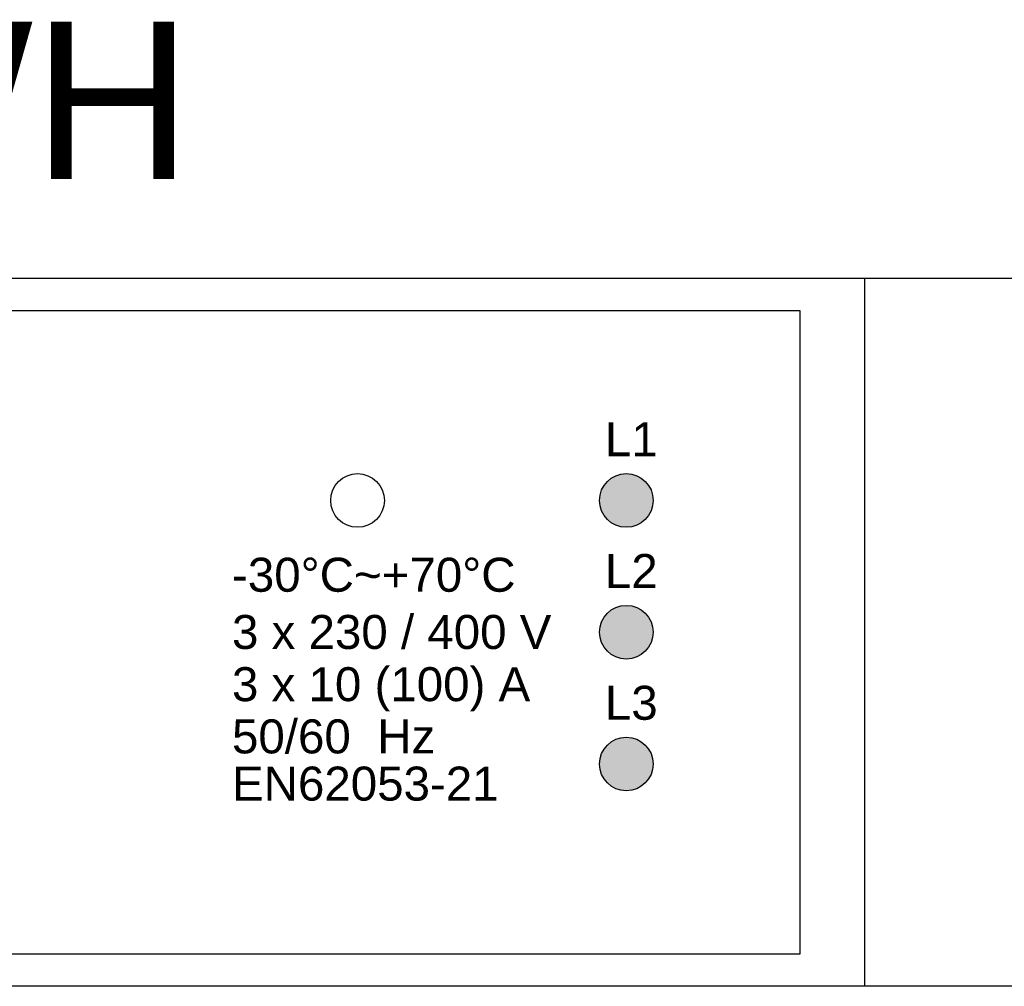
# Model space of a CAD drawing. Header units: millimetres. Extents: x -76073 to -606, y -39488 to 9083.
# Tile 17 of 23: x -7156 to -6531, y -33595 to -32981. Entities that reach past the tile are written whole.
import ezdxf
from ezdxf.enums import TextEntityAlignment as Align

# ---------------------------------------------------------------- set-up
doc = ezdxf.new("R2010")
doc.units = ezdxf.units.MM
doc.header["$LTSCALE"] = 100
doc.layers.add('EL6-----', color=7, linetype='Continuous')
doc.styles.add('Arial', font='arial.ttf')
doc.styles.get("Standard").update_dxf_attribs({"font": 'arial.ttf'})

# ---------------------------------------------------------------- blocks, each defined once
blk = doc.blocks.new('kastblok 2-2')
blk.add_lwpolyline([(180, -1765.81), (2340, -1765.81), (2340, -2215.81), (180, -2215.81)], close=True)
blk = doc.blocks.new('*U28')
at = {"true_color": 0xed1f24}
h = blk.add_hatch(color=240, dxfattribs=at)
h.dxf.hatch_style = 1
h.paths.add_polyline_path([(5430.1, -706.3, 1), (5259.7, -706.3, 1)])
h.paths.add_polyline_path([(5259.7, -1125, 1), (5430.1, -1125, 1)])
h.paths.add_polyline_path([(5430.1, -1543.7, 1), (5259.7, -1543.7, 1)])
at = {"true_color": 0xf8d731}
h = blk.add_hatch(color=40, dxfattribs=at)
h.dxf.hatch_style = 1
h.paths.add_polyline_path([(5430.1, -706.3, 1), (5259.7, -706.3, 1)])
for points in [[(0, 0), (6101.1, 0), (6101.1, -2250), (0, -2250)], [(196.4, -102.3), (5896.2, -102.3), (5896.2, -2147.7), (196.4, -2147.7)]]:
    blk.add_lwpolyline(points, close=True)
for centre in [(4491, -706.3), (5344.9, -706.3), (5344.9, -706.3), (5344.9, -1125), (5344.9, -1543.7)]:
    blk.add_circle(centre, 85.2)
for s, p in [('L1', (5276.8, -565.8)), ('L2', (5276.8, -984.5)), ('-30%%DC~+70%%DC', (4092.3, -996.4)), ('3 x 230 / 400 V', (4092.1, -1178.2)), ('3 x 10 (100) A', (4092.1, -1344.1)), ('L3', (5276.8, -1403.2)), ('50/60  Hz', (4092.1, -1510)), ('EN62053-21', (4092.1, -1660))]:
    blk.add_text(s, height=108).set_placement(p)

msp = doc.modelspace()

# ---------------------------------------------------------------- block references
msp.add_blockref('kastblok 2-2', (-8020, -31379.32))
at = {"xscale": 0.2, "yscale": 0.2, "zscale": 0.2}
msp.add_blockref('*U28', (-7840, -33145.12), dxfattribs=at)

# ---------------------------------------------------------------- texts
at = {"layer": 'EL6-----', "color": 0, "style": 'Arial'}
msp.add_text('KWH', height=100, dxfattribs=at).set_placement((-7210, -33112.13), align=Align.BOTTOM_CENTER)

doc.saveas('drawing.dxf')
